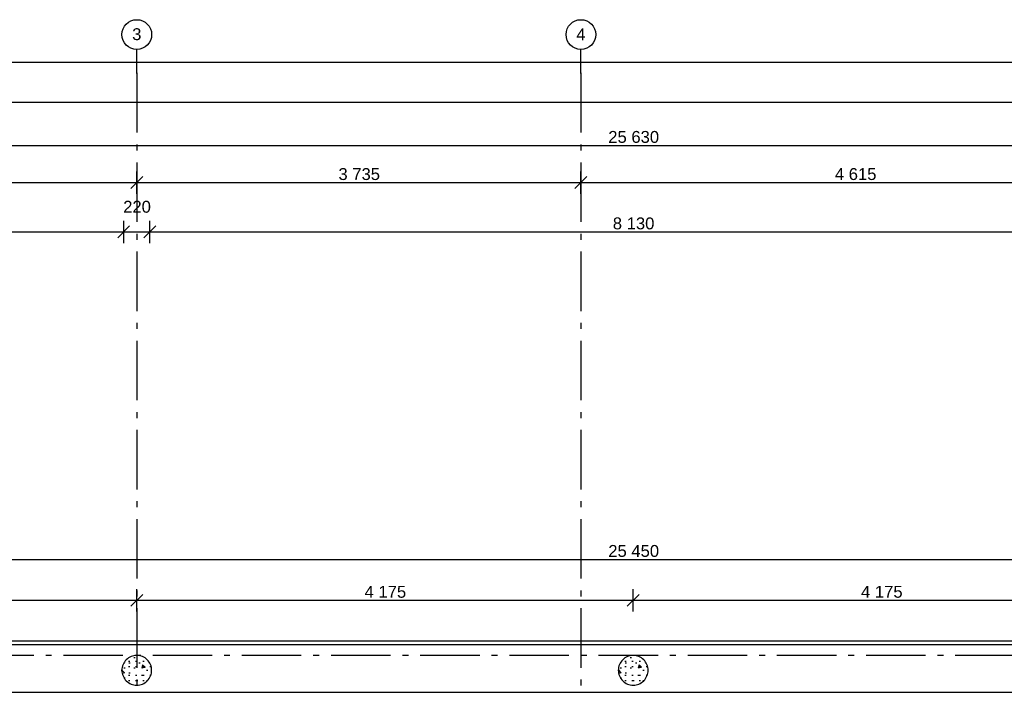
# Model space of a CAD drawing. Header units: millimetres. Extents: x -150 to 340931, y -1115 to 365939.
# Tile 142 of 253: x 285166 to 293447, y 358406 to 364037. Entities that reach past the tile are written whole.
import ezdxf
from ezdxf.enums import TextEntityAlignment as Align

# ---------------------------------------------------------------- set-up
doc = ezdxf.new("R2010")
doc.units = ezdxf.units.MM
doc.header["$LTSCALE"] = 0.5
doc.header["$MEASUREMENT"] = 0
doc.linetypes.add('Akselinje', pattern=[1500, 1000, -200, 100, -200])
doc.linetypes.add('PLINE', pattern=[0])
for name, color, linetype in [('222- Søyler  (Skravur)(Nye konstruksjoner)', 7, 'Continuous'), ('222- Søyler (Nye konstruksjoner)', 7, 'Continuous'), ('232- Ikke-bærende yttervegger(Nye konstruksjoner)', 7, 'Continuous'), ('255- Gulvoverflate(Nye konstruksjoner)', 7, 'Continuous'), ('82-- Modullinjer(Nye konstruksjoner)', 7, 'Continuous'), ('842-M___1_50 Målsetting bygning(Nye konstruksjoner)', 7, 'Continuous')]:
    doc.layers.add(name, color=color, linetype=linetype)
doc.styles.add('GENERATED_STYLE_3', font='arial.ttf')
doc.styles.add('GENERATED_STYLE_5', font='arial.ttf')
doc.dimstyles.new('GENERATED_STYLE__1', dxfattribs={"dimtxt": 100, "dimasz": 95, "dimexe": 0.18, "dimexo": 0.0625, "dimgap": 0, "dimtad": 1, "dimtih": 1, "dimtoh": 1, "dimdec": 0, "dimzin": 0, "dimdsep": 46, "dimtxsty": 'GENERATED_STYLE_3', "dimblk": 'ARROWHEAD_6', "dimblk1": 'ARROWHEAD_6', "dimblk2": 'ARROWHEAD_6', "dimcen": 0.09, "dimse1": 1, "dimse2": 1, "dimclrd": 256, "dimclre": 256, "dimclrt": 256, "dimadec": 1, "dimazin": 0, "dimtfac": 1, "dimtdec": 4, "dimtmove": 0, "dimatfit": 3, "dimfxl": 1, "dimtolj": 1, "dimtzin": 0, "dimarcsym": 0})

# ---------------------------------------------------------------- blocks, each defined once
blk = doc.blocks.new('Standard grid marker[83]', base_point=(305734.8, 358690.6))
at = {"layer": '82-- Modullinjer(Nye konstruksjoner)', "linetype": 'Akselinje'}
blk.add_line((305534.8, 358690.6), (271734.8, 358690.6), dxfattribs=at)
at = {"layer": '82-- Modullinjer(Nye konstruksjoner)', "style": 'GENERATED_STYLE_5'}
for tag, p in [('AC_MarkerText_1_1', (271409.8, 358744.3)), ('AC_MarkerText_1_0', (305859.8, 358744.3))]:
    blk.add_attdef(tag, text='', height=100, rotation=360, dxfattribs=at).set_placement(p, align=Align.TOP_CENTER)
blk = doc.blocks.new('Standard grid marker[84]', base_point=(286151, 363787.1))
at = {"layer": '82-- Modullinjer(Nye konstruksjoner)', "linetype": 'Akselinje'}
for q in [(286151, 363787.1), (286151, 339987.1)]:
    blk.add_line((286151, 363587.1), q, dxfattribs=at)
at = {"layer": '82-- Modullinjer(Nye konstruksjoner)', "linetype": 'PLINE'}
blk.add_circle((286151, 363912.1), 125, dxfattribs=at)
at = {"layer": '82-- Modullinjer(Nye konstruksjoner)', "linetype": 'Akselinje'}
blk.add_point((286151, 363587.1), dxfattribs=at)
blk.add_point((286151, 363587.1), dxfattribs=at)
at = {"layer": '82-- Modullinjer(Nye konstruksjoner)', "style": 'GENERATED_STYLE_5'}
for tag, p in [('AC_MarkerText_1_0', (286151, 363965.3)), ('AC_MarkerText_1_1', (286151, 339715.3))]:
    blk.add_attdef(tag, text='', height=100, rotation=360, dxfattribs=at).set_placement(p, align=Align.TOP_CENTER)
blk = doc.blocks.new('Standard grid marker[89]', base_point=(289886, 363787.1))
at = {"layer": '82-- Modullinjer(Nye konstruksjoner)', "linetype": 'Akselinje'}
for q in [(289886, 363787.1), (289886, 339987.1)]:
    blk.add_line((289886, 363587.1), q, dxfattribs=at)
at = {"layer": '82-- Modullinjer(Nye konstruksjoner)', "linetype": 'PLINE'}
blk.add_circle((289886, 363912.1), 125, dxfattribs=at)
at = {"layer": '82-- Modullinjer(Nye konstruksjoner)', "linetype": 'Akselinje'}
blk.add_point((289886, 363587.1), dxfattribs=at)
blk.add_point((289886, 363587.1), dxfattribs=at)
at = {"layer": '82-- Modullinjer(Nye konstruksjoner)', "style": 'GENERATED_STYLE_5'}
for tag, p in [('AC_MarkerText_1_0', (289886, 363963.5)), ('AC_MarkerText_1_1', (289886, 339713.5))]:
    blk.add_attdef(tag, text='', height=100, rotation=360, dxfattribs=at).set_placement(p, align=Align.TOP_CENTER)
blk = doc.blocks.new('*D758')
at = {"layer": '842-M___1_50 Målsetting bygning(Nye konstruksjoner)', "linetype": 'PLINE'}
for p, q in [((281586, 362717.4), (281486, 362617.4)), ((281536, 362573.6), (281536, 362761.1)), ((286201, 362717.4), (286101, 362617.4)), ((286151, 362573.6), (286151, 362761.1)), ((281536, 362667.4), (286151, 362667.4))]:
    blk.add_line(p, q, dxfattribs=at)
at = {"layer": '842-M___1_50 Målsetting bygning(Nye konstruksjoner)', "insert": (283671.9, 362687.4), "char_height": 100, "attachment_point": 7, "style": 'GENERATED_STYLE_3'}
blk.add_mtext('\\A1;{\\pql;\\fArial|b0|i0|c0|p0;\\W1.000000;4\xa0615}', dxfattribs=at)
blk = doc.blocks.new('ARROWHEAD_6')
at = {"linetype": 'Continuous'}
for p, q in [((0, 0), (-1, 0)), ((-0.5, -0.5), (0.5, 0.5))]:
    blk.add_line(p, q, dxfattribs=at)
blk = doc.blocks.new('*D759')
at = {"layer": '842-M___1_50 Målsetting bygning(Nye konstruksjoner)', "linetype": 'PLINE'}
for p, q in [((286201, 362717.4), (286101, 362617.4)), ((286151, 362573.6), (286151, 362761.1)), ((289936, 362717.4), (289836, 362617.4)), ((289886, 362573.6), (289886, 362761.1)), ((286151, 362667.4), (289886, 362667.4))]:
    blk.add_line(p, q, dxfattribs=at)
at = {"layer": '842-M___1_50 Målsetting bygning(Nye konstruksjoner)', "insert": (287846.9, 362687.4), "char_height": 100, "attachment_point": 7, "style": 'GENERATED_STYLE_3'}
blk.add_mtext('\\A1;{\\pql;\\fArial|b0|i0|c0|p0;\\W1.000000;3\xa0735}', dxfattribs=at)
blk = doc.blocks.new('*D760')
at = {"layer": '842-M___1_50 Målsetting bygning(Nye konstruksjoner)', "linetype": 'PLINE'}
for p, q in [((289936, 362717.4), (289836, 362617.4)), ((289886, 362573.6), (289886, 362761.1)), ((294551, 362717.4), (294451, 362617.4)), ((294501, 362573.6), (294501, 362761.1)), ((289886, 362667.4), (294501, 362667.4))]:
    blk.add_line(p, q, dxfattribs=at)
at = {"layer": '842-M___1_50 Målsetting bygning(Nye konstruksjoner)', "insert": (292021.9, 362687.4), "char_height": 100, "attachment_point": 7, "style": 'GENERATED_STYLE_3'}
blk.add_mtext('\\A1;{\\pql;\\fArial|b0|i0|c0|p0;\\W1.000000;4\xa0615}', dxfattribs=at)
blk = doc.blocks.new('*D772')
at = {"layer": '842-M___1_50 Målsetting bygning(Nye konstruksjoner)', "linetype": 'PLINE'}
for p, q in [((276271, 363251.1), (276271, 363438.6)), ((325191, 363251.1), (325191, 363438.6)), ((276321, 363394.8), (276221, 363294.8)), ((325241, 363394.8), (325141, 363294.8)), ((276196, 363344.8), (276271, 363344.8)), ((276271, 363344.8), (325191, 363344.8))]:
    blk.add_line(p, q, dxfattribs=at)
at = {"layer": '842-M___1_50 Målsetting bygning(Nye konstruksjoner)', "insert": (300521.3, 363364.8), "char_height": 100, "attachment_point": 7, "style": 'GENERATED_STYLE_3'}
blk.add_mtext('\\A1;{\\pql;\\fArial|b0|i0|c0|p0;\\W1.000000;48\xa0920}', dxfattribs=at)
blk = doc.blocks.new('*D774')
at = {"layer": '842-M___1_50 Målsetting bygning(Nye konstruksjoner)', "linetype": 'PLINE'}
for p, q in [((276294.5, 363585.1), (276294.5, 363772.6)), ((335668.8, 363585.1), (335668.8, 363772.6)), ((276344.5, 363728.9), (276244.5, 363628.9)), ((335618.8, 363628.9), (335718.8, 363728.9)), ((276219.5, 363678.9), (276294.5, 363678.9)), ((276294.5, 363678.9), (335668.8, 363678.9)), ((335668.8, 363678.9), (335743.8, 363678.9))]:
    blk.add_line(p, q, dxfattribs=at)
at = {"layer": '842-M___1_50 Målsetting bygning(Nye konstruksjoner)', "insert": (305772, 363698.9), "char_height": 100, "attachment_point": 7, "style": 'GENERATED_STYLE_3'}
blk.add_mtext('\\A1;{\\pql;\\fArial|b0|i0|c0|p0;\\W1.000000;59\xa0374}', dxfattribs=at)
blk = doc.blocks.new('*D775')
at = {"layer": '842-M___1_50 Målsetting bygning(Nye konstruksjoner)', "linetype": 'PLINE'}
for p, q in [((277561, 363029.8), (277461, 362929.8)), ((277511, 362886.1), (277511, 363073.6)), ((303191, 363029.8), (303091, 362929.8)), ((303141, 362886.1), (303141, 363073.6)), ((277436, 362979.8), (277511, 362979.8)), ((277511, 362979.8), (303141, 362979.8))]:
    blk.add_line(p, q, dxfattribs=at)
at = {"layer": '842-M___1_50 Målsetting bygning(Nye konstruksjoner)', "insert": (290116.3, 362999.8), "char_height": 100, "attachment_point": 7, "style": 'GENERATED_STYLE_3'}
blk.add_mtext('\\A1;{\\pql;\\fArial|b0|i0|c0|p0;\\W1.000000;25\xa0630}', dxfattribs=at)
blk = doc.blocks.new('*D799')
at = {"layer": '842-M___1_50 Målsetting bygning(Nye konstruksjoner)', "linetype": 'PLINE'}
for p, q in [((277899, 362302.5), (277799, 362202.5)), ((277849, 362158.8), (277849, 362346.3)), ((286091, 362302.5), (285991, 362202.5)), ((286041, 362158.8), (286041, 362346.3)), ((277849, 362252.5), (286041, 362252.5))]:
    blk.add_line(p, q, dxfattribs=at)
at = {"layer": '842-M___1_50 Målsetting bygning(Nye konstruksjoner)', "char_height": 100, "attachment_point": 7, "style": 'GENERATED_STYLE_3'}
for s, insert in [('\\A1;{\\pql;\\fArial|b0|i0|c0|p0;\\W1.000000;220}', (286036.6, 362412.5)), ('\\A1;{\\pql;\\fArial|b0|i0|c0|p0;\\W1.000000;8\xa0192}', (281773.4, 362272.5))]:
    blk.add_mtext(s, dxfattribs=dict(at, insert=insert))
blk = doc.blocks.new('*D800')
at = {"layer": '842-M___1_50 Målsetting bygning(Nye konstruksjoner)', "linetype": 'PLINE'}
for p, q in [((286091, 362302.5), (285991, 362202.5)), ((286041, 362158.8), (286041, 362346.3)), ((286311, 362302.5), (286211, 362202.5)), ((286261, 362158.8), (286261, 362346.3)), ((286041, 362252.5), (286261, 362252.5))]:
    blk.add_line(p, q, dxfattribs=at)
blk = doc.blocks.new('*D801')
at = {"layer": '842-M___1_50 Målsetting bygning(Nye konstruksjoner)', "linetype": 'PLINE'}
for p, q in [((286311, 362302.5), (286211, 362202.5)), ((286261, 362158.8), (286261, 362346.3)), ((294441, 362302.5), (294341, 362202.5)), ((294391, 362158.8), (294391, 362346.3)), ((286261, 362252.5), (294391, 362252.5))]:
    blk.add_line(p, q, dxfattribs=at)
at = {"layer": '842-M___1_50 Målsetting bygning(Nye konstruksjoner)', "char_height": 100, "attachment_point": 7, "style": 'GENERATED_STYLE_3'}
for s, insert in [('\\A1;{\\pql;\\fArial|b0|i0|c0|p0;\\W1.000000;220}', (294386.6, 362412.5)), ('\\A1;{\\pql;\\fArial|b0|i0|c0|p0;\\W1.000000;8\xa0130}', (290154.4, 362272.5))]:
    blk.add_mtext(s, dxfattribs=dict(at, insert=insert))
blk = doc.blocks.new('*D1090')
at = {"layer": '842-M___1_50 Målsetting bygning(Nye konstruksjoner)', "linetype": 'PLINE'}
for p, q in [((281976, 359060.5), (281976, 359248)), ((286151, 359060.5), (286151, 359248)), ((282026, 359204.3), (281926, 359104.3)), ((281976, 359154.3), (286151, 359154.3)), ((286201, 359204.3), (286101, 359104.3))]:
    blk.add_line(p, q, dxfattribs=at)
at = {"layer": '842-M___1_50 Målsetting bygning(Nye konstruksjoner)', "insert": (283891.9, 359174.3), "char_height": 100, "attachment_point": 7, "style": 'GENERATED_STYLE_3'}
blk.add_mtext('\\A1;{\\pql;\\fArial|b0|i0|c0|p0;\\W1.000000;4\xa0175}', dxfattribs=at)
blk = doc.blocks.new('*D1091')
at = {"layer": '842-M___1_50 Målsetting bygning(Nye konstruksjoner)', "linetype": 'PLINE'}
for p, q in [((286151, 359060.5), (286151, 359248)), ((290326, 359060.5), (290326, 359248)), ((286201, 359204.3), (286101, 359104.3)), ((286151, 359154.3), (290326, 359154.3)), ((290376, 359204.3), (290276, 359104.3))]:
    blk.add_line(p, q, dxfattribs=at)
at = {"layer": '842-M___1_50 Målsetting bygning(Nye konstruksjoner)', "insert": (288066.9, 359174.3), "char_height": 100, "attachment_point": 7, "style": 'GENERATED_STYLE_3'}
blk.add_mtext('\\A1;{\\pql;\\fArial|b0|i0|c0|p0;\\W1.000000;4\xa0175}', dxfattribs=at)
blk = doc.blocks.new('*D1092')
at = {"layer": '842-M___1_50 Målsetting bygning(Nye konstruksjoner)', "linetype": 'PLINE'}
for p, q in [((290326, 359060.5), (290326, 359248)), ((294501, 359060.5), (294501, 359248)), ((290376, 359204.3), (290276, 359104.3)), ((290326, 359154.3), (294501, 359154.3)), ((294551, 359204.3), (294451, 359104.3))]:
    blk.add_line(p, q, dxfattribs=at)
at = {"layer": '842-M___1_50 Målsetting bygning(Nye konstruksjoner)', "insert": (292241.9, 359174.3), "char_height": 100, "attachment_point": 7, "style": 'GENERATED_STYLE_3'}
blk.add_mtext('\\A1;{\\pql;\\fArial|b0|i0|c0|p0;\\W1.000000;4\xa0175}', dxfattribs=at)
blk = doc.blocks.new('*D1096')
at = {"layer": '842-M___1_50 Målsetting bygning(Nye konstruksjoner)', "linetype": 'PLINE'}
for p, q in [((277651, 359547.9), (277551, 359447.9)), ((277601, 359404.1), (277601, 359591.6)), ((303101, 359547.9), (303001, 359447.9)), ((303051, 359404.1), (303051, 359591.6)), ((277526, 359497.9), (277601, 359497.9)), ((277601, 359497.9), (303051, 359497.9))]:
    blk.add_line(p, q, dxfattribs=at)
at = {"layer": '842-M___1_50 Målsetting bygning(Nye konstruksjoner)', "insert": (290116.3, 359517.9), "char_height": 100, "attachment_point": 7, "style": 'GENERATED_STYLE_3'}
blk.add_mtext('\\A1;{\\pql;\\fArial|b0|i0|c0|p0;\\W1.000000;25\xa0450}', dxfattribs=at)

msp = doc.modelspace()

# ---------------------------------------------------------------- hatches: boundary and pattern name
at = {"layer": '222- Søyler  (Skravur)(Nye konstruksjoner)', "linetype": 'Continuous'}
h = msp.add_hatch(dxfattribs=at)
h.set_pattern_fill('Betong_strukturell', color=256, style=0, pattern_type=2)
h.set_pattern_definition([(315, (286026, 358565.65), (220.45, 220.45), [30, -150]), (315, (285979.42, 358391.78), (220.45, 220.45), [30, -150]), (255, (286026, 358565.65), (-301.15, 80.7), [30, -150]), (255, (286153.3, 358438.37), (-301.15, 80.7), [30, -150]), (195, (286047.22, 358544.44), (-80.7, 301.15), [30, -150]), (195, (286174.5, 358417.16), (-80.7, 301.15), [30, -150]), (315, (286004.79, 358544.436), (42.426, 42.426), [0, -60, 0, -90]), (270, (286026.006, 358523.223), (-60, 0), [0, -45, 0, -75])])
h.paths.add_polyline_path([(286026, 358565.6, 0.414214), (286151, 358440.6, 0.414214), (286276, 358565.6, 0.414214), (286151, 358690.6, 0.414214)])
h = msp.add_hatch(dxfattribs=at)
h.set_pattern_fill('Betong_strukturell', color=256, style=0, pattern_type=2)
h.set_pattern_definition([(315, (290201, 358565.65), (220.45, 220.45), [30, -150]), (315, (290154.42, 358391.78), (220.45, 220.45), [30, -150]), (255, (290201, 358565.65), (-301.15, 80.7), [30, -150]), (255, (290328.3, 358438.37), (-301.15, 80.7), [30, -150]), (195, (290222.22, 358544.44), (-80.7, 301.15), [30, -150]), (195, (290349.5, 358417.16), (-80.7, 301.15), [30, -150]), (315, (290179.79, 358544.436), (42.426, 42.426), [0, -60, 0, -90]), (270, (290201.006, 358523.223), (-60, 0), [0, -45, 0, -75])])
h.paths.add_polyline_path([(290201, 358565.6, 0.414214), (290326, 358440.6, 0.414214), (290451, 358565.6, 0.414214), (290326, 358690.6, 0.414214)])

# ---------------------------------------------------------------- linework, layer by layer
at = {"layer": '222- Søyler (Nye konstruksjoner)', "linetype": 'PLINE', "flags": 128}
for points in [[(286026, 358565.6, 0.414214), (286151, 358440.6, 0.414214), (286276, 358565.6, 0.414214), (286151, 358690.6, 0.414214)], [(290201, 358565.6, 0.414214), (290326, 358440.6, 0.414214), (290451, 358565.6, 0.414214), (290326, 358690.6, 0.414214)]]:
    msp.add_lwpolyline(points, format="xyb", close=True, dxfattribs=at)
at = {"layer": '232- Ikke-bærende yttervegger(Nye konstruksjoner)', "linetype": 'PLINE', "flags": 128}
msp.add_lwpolyline([(302241, 358780.6), (278411, 358780.6)], dxfattribs=at)
at = {"layer": '255- Gulvoverflate(Nye konstruksjoner)', "linetype": 'PLINE', "flags": 128}
msp.add_lwpolyline([(278411, 358810.6), (278411, 358380.6), (302241, 358380.6), (302241, 358810.6)], close=True, dxfattribs=at)

# ---------------------------------------------------------------- block references
at = {"layer": '82-- Modullinjer(Nye konstruksjoner)', "linetype": 'PLINE'}
ref = msp.add_blockref('Standard grid marker[84]', (286151, 363787.1), dxfattribs=at)
ref.add_attrib('AC_MarkerText_1', '3', dxfattribs={"color": 7, "height": 100, "rotation": 360, "style": 'GENERATED_STYLE_5'}).set_placement((286151, 363965.3), align=Align.TOP_CENTER)
ref = msp.add_blockref('Standard grid marker[89]', (289886, 363787.1), dxfattribs=at)
ref.add_attrib('AC_MarkerText_1', '4', dxfattribs={"color": 7, "height": 100, "rotation": 360, "style": 'GENERATED_STYLE_5'}).set_placement((289886, 363963.5), align=Align.TOP_CENTER)
msp.add_blockref('Standard grid marker[83]', (305734.8, 358690.6), dxfattribs=at)

# ---------------------------------------------------------------- dimensions: what is measured, and where the dimension line sits
at = {"layer": '842-M___1_50 Målsetting bygning(Nye konstruksjoner)', "linetype": 'Continuous'}
for base, p1, p2, picture, middle in [((335668.8, 363678.9), (276294.5, 358685.2), (335668.8, 339845.1), '*D774', (305981.5, 363748.9)), ((325191, 363344.8), (276271, 358430.6), (325191, 363816), '*D772', (300730.9, 363414.8)), ((303141, 362979.8), (277511, 357652.9), (303141, 357652.9), '*D775', (290325.9, 363049.8)), ((286151, 362667.4), (281536, 362912.2), (286151, 362912.2), '*D758', (283843.5, 362737.4)), ((289886, 362667.4), (286151, 362912.2), (289886, 362912.2), '*D759', (288018.5, 362737.4)), ((294501, 362667.4), (289886, 362912.2), (294501, 362912.2), '*D760', (292193.5, 362737.4)), ((286041, 362252.5), (277849, 356694), (286041, 356395), '*D799', (281945, 362322.5)), ((294391, 362252.5), (286261, 357144.5), (294391, 357144.5), '*D801', (290326, 362322.5)), ((286261, 362252.5), (286041, 356395), (286261, 357144.5), '*D800', (286150.8, 362462.5)), ((303051, 359497.9), (277601, 359507.2), (303051, 359926.6), '*D1096', (290325.9, 359567.9)), ((286151, 359154.3), (281976, 358565.6), (286151, 358565.6), '*D1090', (284063.5, 359224.3)), ((290326, 359154.3), (286151, 358565.6), (290326, 358565.6), '*D1091', (288238.5, 359224.3)), ((294501, 359154.3), (290326, 358565.6), (294501, 358565.6), '*D1092', (292413.5, 359224.3))]:
    dim = msp.add_linear_dim(base=base, p1=p1, p2=p2, dimstyle='GENERATED_STYLE__1', dxfattribs=at)
    dim.commit()
    dim.dimension.update_dxf_attribs({"geometry": picture, "text_midpoint": middle, "dimtype": 160})

doc.saveas('drawing.dxf')
